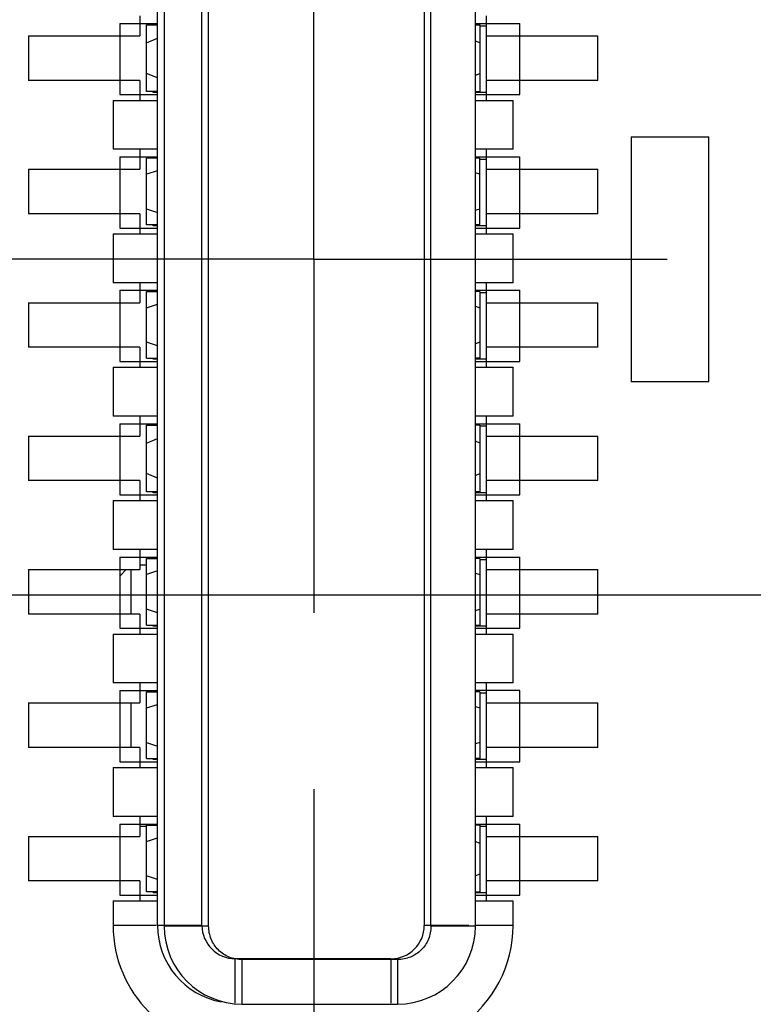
# Model space of a CAD drawing. Header units: inches. Extents: x 0 to 34, y 0 to 22.
# Tile 11 of 59: x 7.945 to 8.205, y 8.768 to 9.117. Entities that reach past the tile are written whole.
import ezdxf

# ---------------------------------------------------------------- set-up
doc = ezdxf.new("R2010")
doc.units = ezdxf.units.IN
doc.header["$LTSCALE"] = 1.87
doc.header["$MEASUREMENT"] = 0
doc.linetypes.add('CENTER', pattern=[0.6, 0.375, -0.075, 0.075, -0.075])
doc.layers.get('0').update_dxf_attribs({"linetype": 'CONTINUOUS'})
doc.layers.add('02___PRT_ALL_AXES', color=7, linetype='CONTINUOUS')
doc.layers.add('DIMENSIONS', color=7, linetype='CONTINUOUS')
doc.styles.get("Standard").update_dxf_attribs({"font": 'txt', "width": 0.8})
doc.dimstyles.new('DIMSTYLE_1', dxfattribs={"dimtxt": 0.125, "dimasz": 0.18, "dimexe": 0.125, "dimexo": 0.0625, "dimgap": 0.03125, "dimtad": 0, "dimtih": 1, "dimtoh": 1, "dimlfac": 0.5, "dimzin": 4, "dimdsep": 46, "dimtxsty": 'STANDARD', "dimblk": '_FILLED', "dimblk1": '_FILLED', "dimblk2": '_FILLED', "dimcen": 0.09, "dimadec": 0, "dimazin": 0, "dimtp": 0.01, "dimtm": 0.01, "dimtfac": 1, "dimtofl": 0, "dimtmove": 0, "dimatfit": 3, "dimldrblk": '_FILLED', "dimfxl": 1, "dimtolj": 1, "dimtzin": 4, "dimarcsym": 0})
doc.dimstyles.new('DIMSTYLE_2', dxfattribs={"dimtxt": 0.125, "dimasz": 0.18, "dimexe": 0.125, "dimexo": 0.0625, "dimgap": 0.03125, "dimtad": 0, "dimtih": 1, "dimtoh": 1, "dimlfac": 0.5, "dimzin": 4, "dimdsep": 46, "dimtxsty": 'STANDARD', "dimblk": '_FILLED', "dimblk1": '_FILLED', "dimblk2": '_FILLED', "dimcen": 0.09, "dimadec": 0, "dimazin": 0, "dimtp": 0.001, "dimtm": 0.001, "dimtfac": 1, "dimtofl": 0, "dimtmove": 0, "dimatfit": 3, "dimldrblk": '_FILLED', "dimfxl": 1, "dimtolj": 1, "dimtzin": 4, "dimarcsym": 0})

# ---------------------------------------------------------------- blocks, each defined once
blk = doc.blocks.new('*D3')
at = {"layer": 'DIMENSIONS', "color": 6, "linetype": 'CONTINUOUS'}
blk.add_line((8.0488580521, 8.8442637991), (8.0488580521, 7.3014637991), dxfattribs=at)
at = {"layer": 'DIMENSIONS', "color": 6, "linetype": 'CONTINUOUS', "insert": (7.9863580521, 7.2389637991), "char_height": 0.125, "width": 1.125, "attachment_point": 3, "rotation": 90, "line_spacing_factor": 0.9}
blk.add_mtext('1.59{\\Ftxt.shx;\\W1.000000;\\H0.125000; }[40.4]', dxfattribs=at)
blk = doc.blocks.new('_FILLED')
at = {"color": 0, "linetype": 'BYBLOCK'}
blk.add_solid([(0, 0), (-1, 0.1736111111), (-1, -0.1736111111)], dxfattribs=at)
blk = doc.blocks.new('*D4')
at = {"layer": 'DIMENSIONS', "color": 2, "linetype": 'CONTINUOUS'}
blk.add_line((8.3178580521, 9.7393937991), (8.3178580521, 7.3014637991), dxfattribs=at)
at = {"layer": 'DIMENSIONS', "color": 2, "linetype": 'CONTINUOUS', "insert": (8.2553580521, 7.2389637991), "char_height": 0.125, "width": 1.125, "attachment_point": 3, "rotation": 90, "line_spacing_factor": 0.9}
blk.add_mtext('1.73{\\Ftxt.shx;\\W1.000000;\\H0.125000; }[43.8]', dxfattribs=at)
blk = doc.blocks.new('*D5')
at = {"layer": 'DIMENSIONS', "color": 2, "linetype": 'CONTINUOUS'}
blk.add_line((9.7821681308, 9.0402637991), (9.7821681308, 7.3014637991), dxfattribs=at)
at = {"layer": 'DIMENSIONS', "color": 2, "linetype": 'CONTINUOUS', "insert": (9.7196681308, 7.2389637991), "char_height": 0.125, "width": 1.125, "attachment_point": 3, "rotation": 90, "line_spacing_factor": 0.9}
blk.add_mtext('2.46{\\Ftxt.shx;\\W1.000000;\\H0.125000; }[62.4]', dxfattribs=at)
blk = doc.blocks.new('*D6')
at = {"layer": 'DIMENSIONS', "color": 2, "linetype": 'CONTINUOUS'}
blk.add_line((9.6221681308, 9.8817886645), (9.6221681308, 7.3014637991), dxfattribs=at)
at = {"layer": 'DIMENSIONS', "color": 2, "linetype": 'CONTINUOUS', "insert": (9.5596681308, 7.2389637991), "char_height": 0.125, "width": 1.125, "attachment_point": 3, "rotation": 90, "line_spacing_factor": 0.9}
blk.add_mtext('2.38{\\Ftxt.shx;\\W1.000000;\\H0.125000; }[60.4]', dxfattribs=at)
blk = doc.blocks.new('*D7')
at = {"layer": 'DIMENSIONS', "color": 2, "linetype": 'CONTINUOUS'}
blk.add_line((11.1555807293, 9.3950957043), (11.1555807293, 7.3014637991), dxfattribs=at)
at = {"layer": 'DIMENSIONS', "color": 2, "linetype": 'CONTINUOUS', "insert": (11.0930807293, 7.2389637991), "char_height": 0.125, "width": 1.125, "attachment_point": 3, "rotation": 90, "line_spacing_factor": 0.9}
blk.add_mtext('3.15{\\Ftxt.shx;\\W1.000000;\\H0.125000; }[79.9]', dxfattribs=at)
blk = doc.blocks.new('*D8')
at = {"layer": 'DIMENSIONS', "color": 6, "linetype": 'CONTINUOUS'}
for p, q in [((11.6762580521, 10.3722637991), (11.6762580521, 7.6855707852)), ((11.6762580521, 7.6855707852), (11.8236439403, 7.5142231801)), ((11.8236439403, 7.5142231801), (11.8236439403, 7.3014637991))]:
    blk.add_line(p, q, dxfattribs=at)
at = {"layer": 'DIMENSIONS', "color": 6, "linetype": 'CONTINUOUS', "insert": (11.7611439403, 7.2389637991), "char_height": 0.125, "width": 1.125, "attachment_point": 3, "rotation": 90, "line_spacing_factor": 0.9}
blk.add_mtext('3.41{\\Ftxt.shx;\\W1.000000;\\H0.125000; }[86.5]', dxfattribs=at)
blk = doc.blocks.new('*D9')
at = {"layer": 'DIMENSIONS', "color": 2, "linetype": 'CONTINUOUS'}
blk.add_line((11.6217224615, 8.7252637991), (11.6217224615, 7.3014637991), dxfattribs=at)
at = {"layer": 'DIMENSIONS', "color": 2, "linetype": 'CONTINUOUS', "insert": (11.5592224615, 7.2389637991), "char_height": 0.125, "width": 1.125, "attachment_point": 3, "rotation": 90, "line_spacing_factor": 0.9}
blk.add_mtext('3.38{\\Ftxt.shx;\\W1.000000;\\H0.125000; }[85.8]', dxfattribs=at)
blk = doc.blocks.new('*D10')
at = {"layer": 'DIMENSIONS', "color": 2, "linetype": 'CONTINUOUS'}
blk.add_line((14.3854830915, 9.9424559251), (14.3854830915, 7.3014637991), dxfattribs=at)
at = {"layer": 'DIMENSIONS', "color": 2, "linetype": 'CONTINUOUS', "insert": (14.3229830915, 7.2389637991), "char_height": 0.125, "width": 1.225, "attachment_point": 3, "rotation": 90, "line_spacing_factor": 0.9}
blk.add_mtext('4.76{\\Ftxt.shx;\\W1.000000;\\H0.125000; }[120.9]', dxfattribs=at)
blk = doc.blocks.new('*D11')
at = {"layer": 'DIMENSIONS', "color": 2, "linetype": 'CONTINUOUS'}
blk.add_line((16.4954830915, 9.9424559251), (16.4954830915, 7.3014637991), dxfattribs=at)
at = {"layer": 'DIMENSIONS', "color": 2, "linetype": 'CONTINUOUS', "insert": (16.4329830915, 7.2389637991), "char_height": 0.125, "width": 1.225, "attachment_point": 3, "rotation": 90, "line_spacing_factor": 0.9}
blk.add_mtext('5.82{\\Ftxt.shx;\\W1.000000;\\H0.125000; }[147.7]', dxfattribs=at)
blk = doc.blocks.new('*D12')
at = {"layer": 'DIMENSIONS', "color": 2, "linetype": 'CONTINUOUS'}
blk.add_line((18.6054830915, 9.9424559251), (18.6054830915, 7.3014637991), dxfattribs=at)
at = {"layer": 'DIMENSIONS', "color": 2, "linetype": 'CONTINUOUS', "insert": (18.5429830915, 7.2389637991), "char_height": 0.125, "width": 1.225, "attachment_point": 3, "rotation": 90, "line_spacing_factor": 0.9}
blk.add_mtext('6.87{\\Ftxt.shx;\\W1.000000;\\H0.125000; }[174.5]', dxfattribs=at)
blk = doc.blocks.new('*D13')
at = {"layer": 'DIMENSIONS', "color": 2, "linetype": 'CONTINUOUS'}
blk.add_line((20.7154830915, 9.9424559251), (20.7154830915, 7.3014637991), dxfattribs=at)
at = {"layer": 'DIMENSIONS', "color": 2, "linetype": 'CONTINUOUS', "insert": (20.6529830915, 7.2389637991), "char_height": 0.125, "width": 1.225, "attachment_point": 3, "rotation": 90, "line_spacing_factor": 0.9}
blk.add_mtext('7.93{\\Ftxt.shx;\\W1.000000;\\H0.125000; }[201.3]', dxfattribs=at)
blk = doc.blocks.new('*D14')
at = {"layer": 'DIMENSIONS', "color": 2, "linetype": 'CONTINUOUS'}
blk.add_line((22.8254830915, 9.9424559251), (22.8254830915, 7.3014637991), dxfattribs=at)
at = {"layer": 'DIMENSIONS', "color": 2, "linetype": 'CONTINUOUS', "insert": (22.7629830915, 7.2389637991), "char_height": 0.125, "width": 1.225, "attachment_point": 3, "rotation": 90, "line_spacing_factor": 0.9}
blk.add_mtext('8.98{\\Ftxt.shx;\\W1.000000;\\H0.125000; }[228.1]', dxfattribs=at)
blk = doc.blocks.new('*D15')
at = {"layer": 'DIMENSIONS', "color": 2, "linetype": 'CONTINUOUS'}
blk.add_line((24.9354830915, 9.9424559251), (24.9354830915, 7.3014637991), dxfattribs=at)
at = {"layer": 'DIMENSIONS', "color": 2, "linetype": 'CONTINUOUS', "insert": (24.8729830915, 7.2389637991), "char_height": 0.125, "width": 1.325, "attachment_point": 3, "rotation": 90, "line_spacing_factor": 0.9}
blk.add_mtext('10.04{\\Ftxt.shx;\\W1.000000;\\H0.125000; }[254.9]', dxfattribs=at)
blk = doc.blocks.new('*D16')
at = {"layer": 'DIMENSIONS', "color": 2, "linetype": 'CONTINUOUS'}
blk.add_line((27.0454830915, 9.9424559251), (27.0454830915, 7.3014637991), dxfattribs=at)
at = {"layer": 'DIMENSIONS', "color": 2, "linetype": 'CONTINUOUS', "insert": (26.9829830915, 7.2389637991), "char_height": 0.125, "width": 1.325, "attachment_point": 3, "rotation": 90, "line_spacing_factor": 0.9}
blk.add_mtext('11.09{\\Ftxt.shx;\\W1.000000;\\H0.125000; }[281.7]', dxfattribs=at)
blk = doc.blocks.new('*D17')
at = {"layer": 'DIMENSIONS', "color": 2, "linetype": 'CONTINUOUS'}
blk.add_line((29.1554830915, 9.9424559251), (29.1554830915, 7.3014637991), dxfattribs=at)
at = {"layer": 'DIMENSIONS', "color": 2, "linetype": 'CONTINUOUS', "insert": (29.0929830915, 7.2389637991), "char_height": 0.125, "width": 1.325, "attachment_point": 3, "rotation": 90, "line_spacing_factor": 0.9}
blk.add_mtext('12.15{\\Ftxt.shx;\\W1.000000;\\H0.125000; }[308.5]', dxfattribs=at)
blk = doc.blocks.new('*D29')
at = {"layer": 'DIMENSIONS', "color": 2, "linetype": 'CONTINUOUS'}
for p, q in [((4.3277241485, 8.9129637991), (4.2029526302, 8.8171887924)), ((11.4340224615, 8.9129637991), (4.3277241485, 8.9129637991)), ((4.2029526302, 8.8171887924), (4.0538177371, 8.8171887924))]:
    blk.add_line(p, q, dxfattribs=at)
at = {"layer": 'DIMENSIONS', "color": 2, "linetype": 'CONTINUOUS', "insert": (3.9913177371, 8.8796887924), "char_height": 0.125, "width": 1.025, "attachment_point": 3, "line_spacing_factor": 0.9}
blk.add_mtext('.46{\\Ftxt.shx;\\W1.000000;\\H0.125000; }[11.7]', dxfattribs=at)
blk = doc.blocks.new('*D30')
at = {"layer": 'DIMENSIONS', "color": 2, "linetype": 'CONTINUOUS'}
blk.add_line((9.5944681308, 9.2279637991), (4.0538177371, 9.2279637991), dxfattribs=at)
at = {"layer": 'DIMENSIONS', "color": 2, "linetype": 'CONTINUOUS', "insert": (3.9913177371, 9.2904637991), "char_height": 0.125, "width": 1.025, "attachment_point": 3, "line_spacing_factor": 0.9}
blk.add_mtext('.62{\\Ftxt.shx;\\W1.000000;\\H0.125000; }[15.7]', dxfattribs=at)
blk = doc.blocks.new('*D31')
at = {"layer": 'DIMENSIONS', "color": 2, "linetype": 'CONTINUOUS'}
blk.add_line((10.8790807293, 9.6715957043), (4.0538177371, 9.6715957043), dxfattribs=at)
at = {"layer": 'DIMENSIONS', "color": 2, "linetype": 'CONTINUOUS', "insert": (3.9913177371, 9.7340957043), "char_height": 0.125, "width": 1.025, "attachment_point": 3, "line_spacing_factor": 0.9}
blk.add_mtext('.84{\\Ftxt.shx;\\W1.000000;\\H0.125000; }[21.4]', dxfattribs=at)
blk = doc.blocks.new('*D32')
at = {"layer": 'DIMENSIONS', "color": 6, "linetype": 'CONTINUOUS'}
blk.add_line((10.8283580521, 11.4219637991), (4.0538177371, 11.4219637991), dxfattribs=at)
at = {"layer": 'DIMENSIONS', "color": 6, "linetype": 'CONTINUOUS', "insert": (3.9913177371, 11.4844637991), "char_height": 0.125, "width": 1.125, "attachment_point": 3, "line_spacing_factor": 0.9}
blk.add_mtext('1.72{\\Ftxt.shx;\\W1.000000;\\H0.125000; }[43.6]', dxfattribs=at)
blk = doc.blocks.new('*D33')
at = {"layer": 'DIMENSIONS', "color": 2, "linetype": 'CONTINUOUS'}
blk.add_line((9.1459929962, 10.3579637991), (4.0538177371, 10.3579637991), dxfattribs=at)
at = {"layer": 'DIMENSIONS', "color": 2, "linetype": 'CONTINUOUS', "insert": (3.9913177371, 10.4204637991), "char_height": 0.125, "width": 1.125, "attachment_point": 3, "line_spacing_factor": 0.9}
blk.add_mtext('1.18{\\Ftxt.shx;\\W1.000000;\\H0.125000; }[30.1]', dxfattribs=at)
blk = doc.blocks.new('*D34')
at = {"layer": 'DIMENSIONS', "color": 6, "linetype": 'CONTINUOUS'}
blk.add_line((9.3999376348, 11.1841640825), (4.0538177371, 11.1841640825), dxfattribs=at)
at = {"layer": 'DIMENSIONS', "color": 6, "linetype": 'CONTINUOUS', "insert": (3.9913177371, 11.2466640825), "char_height": 0.125, "width": 1.125, "attachment_point": 3, "line_spacing_factor": 0.9}
blk.add_mtext('1.60{\\Ftxt.shx;\\W1.000000;\\H0.125000; }[40.6]', dxfattribs=at)
blk = doc.blocks.new('*D38')
at = {"layer": 'DIMENSIONS', "color": 6, "linetype": 'CONTINUOUS'}
blk.add_line((11.2481580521, 12.0139637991), (4.0538177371, 12.0139637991), dxfattribs=at)
at = {"layer": 'DIMENSIONS', "color": 6, "linetype": 'CONTINUOUS', "insert": (3.9913177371, 12.0764637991), "char_height": 0.125, "width": 1.125, "attachment_point": 3, "line_spacing_factor": 0.9}
blk.add_mtext('2.01{\\Ftxt.shx;\\W1.000000;\\H0.125000; }[51.1]', dxfattribs=at)
blk = doc.blocks.new('*D39')
at = {"layer": 'DIMENSIONS', "color": 2, "linetype": 'CONTINUOUS'}
for p, q in [((10.8478881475, 13.3609637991), (10.7504103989, 13.1732241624)), ((11.4633080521, 13.3609637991), (10.8478881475, 13.3609637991)), ((10.7504103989, 13.1732241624), (4.0538177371, 13.1732241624))]:
    blk.add_line(p, q, dxfattribs=at)
at = {"layer": 'DIMENSIONS', "color": 2, "linetype": 'CONTINUOUS', "insert": (3.9913177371, 13.2357241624), "char_height": 0.125, "width": 1.125, "attachment_point": 3, "line_spacing_factor": 0.9}
blk.add_mtext('2.69{\\Ftxt.shx;\\W1.000000;\\H0.125000; }[68.2]', dxfattribs=at)
blk = doc.blocks.new('*D40')
at = {"layer": 'DIMENSIONS', "color": 2, "linetype": 'CONTINUOUS'}
blk.add_line((9.6376602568, 13.6279637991), (4.0538177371, 13.6279637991), dxfattribs=at)
at = {"layer": 'DIMENSIONS', "color": 2, "linetype": 'CONTINUOUS', "insert": (3.9913177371, 13.6904637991), "char_height": 0.125, "width": 1.125, "attachment_point": 3, "line_spacing_factor": 0.9}
blk.add_mtext('2.82{\\Ftxt.shx;\\W1.000000;\\H0.125000; }[71.6]', dxfattribs=at)
blk = doc.blocks.new('*D41')
at = {"layer": 'DIMENSIONS', "color": 2, "linetype": 'CONTINUOUS'}
blk.add_line((9.6376602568, 12.5279637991), (4.0538177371, 12.5279637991), dxfattribs=at)
at = {"layer": 'DIMENSIONS', "color": 2, "linetype": 'CONTINUOUS', "insert": (3.9913177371, 12.5904637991), "char_height": 0.125, "width": 1.125, "attachment_point": 3, "line_spacing_factor": 0.9}
blk.add_mtext('2.27{\\Ftxt.shx;\\W1.000000;\\H0.125000; }[57.6]', dxfattribs=at)
blk = doc.blocks.new('*D42')
at = {"layer": 'DIMENSIONS', "color": 6, "linetype": 'CONTINUOUS'}
blk.add_line((11.4885580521, 10.5599637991), (4.0538177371, 10.5599637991), dxfattribs=at)
at = {"layer": 'DIMENSIONS', "color": 6, "linetype": 'CONTINUOUS', "insert": (3.9913177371, 10.6224637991), "char_height": 0.125, "width": 1.125, "attachment_point": 3, "line_spacing_factor": 0.9}
blk.add_mtext('1.29{\\Ftxt.shx;\\W1.000000;\\H0.125000; }[32.6]', dxfattribs=at)
blk = doc.blocks.new('*D43')
at = {"layer": 'DIMENSIONS', "color": 2, "linetype": 'CONTINUOUS'}
blk.add_line((8.06407443, 14.1059637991), (4.0538177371, 14.1059637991), dxfattribs=at)
at = {"layer": 'DIMENSIONS', "color": 2, "linetype": 'CONTINUOUS', "insert": (3.9913177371, 14.1684637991), "char_height": 0.125, "width": 1.125, "attachment_point": 3, "line_spacing_factor": 0.9}
blk.add_mtext('3.06{\\Ftxt.shx;\\W1.000000;\\H0.125000; }[77.7]', dxfattribs=at)
blk = doc.blocks.new('*D44')
at = {"layer": 'DIMENSIONS', "color": 6, "linetype": 'CONTINUOUS'}
blk.add_line((11.4358580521, 11.8262637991), (11.4358580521, 7.3014637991), dxfattribs=at)
at = {"layer": 'DIMENSIONS', "color": 6, "linetype": 'CONTINUOUS', "insert": (11.3733580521, 7.2389637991), "char_height": 0.125, "width": 1.125, "attachment_point": 3, "rotation": 90, "line_spacing_factor": 0.9}
blk.add_mtext('3.29{\\Ftxt.shx;\\W1.000000;\\H0.125000; }[83.4]', dxfattribs=at)
blk = doc.blocks.new('*D47')
at = {"layer": 'DIMENSIONS', "color": 2, "linetype": 'CONTINUOUS'}
blk.add_line((11.4885580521, 10.5599637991), (4.0538177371, 10.5599637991), dxfattribs=at)
at = {"layer": 'DIMENSIONS', "color": 2, "linetype": 'CONTINUOUS', "insert": (3.9913177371, 10.6224637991), "char_height": 0.125, "width": 1.125, "attachment_point": 3, "line_spacing_factor": 0.9}
blk.add_mtext('1.29{\\Ftxt.shx;\\W1.000000;\\H0.125000; }[32.6]', dxfattribs=at)
blk = doc.blocks.new('*D48')
at = {"layer": 'DIMENSIONS', "color": 2, "linetype": 'CONTINUOUS'}
for p, q in [((11.6762580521, 10.3722637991), (11.6762580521, 7.6832374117)), ((11.6762580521, 7.6832374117), (11.8229546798, 7.5192672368)), ((11.8229546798, 7.5192672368), (11.8229546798, 7.3014637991))]:
    blk.add_line(p, q, dxfattribs=at)
at = {"layer": 'DIMENSIONS', "color": 2, "linetype": 'CONTINUOUS', "insert": (11.7604546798, 7.2389637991), "char_height": 0.125, "width": 1.125, "attachment_point": 3, "rotation": 90, "line_spacing_factor": 0.9}
blk.add_mtext('3.41{\\Ftxt.shx;\\W1.000000;\\H0.125000; }[86.5]', dxfattribs=at)
blk = doc.blocks.new('*D49')
at = {"layer": 'DIMENSIONS', "color": 2, "linetype": 'CONTINUOUS'}
blk.add_line((11.4358580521, 11.8262637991), (11.4358580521, 7.3014637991), dxfattribs=at)
at = {"layer": 'DIMENSIONS', "color": 2, "linetype": 'CONTINUOUS', "insert": (11.3733580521, 7.2389637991), "char_height": 0.125, "width": 1.125, "attachment_point": 3, "rotation": 90, "line_spacing_factor": 0.9}
blk.add_mtext('3.29{\\Ftxt.shx;\\W1.000000;\\H0.125000; }[83.4]', dxfattribs=at)
blk = doc.blocks.new('*D50')
at = {"layer": 'DIMENSIONS', "color": 2, "linetype": 'CONTINUOUS'}
blk.add_line((9.3999376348, 11.1841640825), (4.0538177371, 11.1841640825), dxfattribs=at)
at = {"layer": 'DIMENSIONS', "color": 2, "linetype": 'CONTINUOUS', "insert": (3.9913177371, 11.2466640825), "char_height": 0.125, "width": 1.125, "attachment_point": 3, "line_spacing_factor": 0.9}
blk.add_mtext('1.60{\\Ftxt.shx;\\W1.000000;\\H0.125000; }[40.6]', dxfattribs=at)
blk = doc.blocks.new('*D51')
at = {"layer": 'DIMENSIONS', "color": 2, "linetype": 'CONTINUOUS'}
blk.add_line((10.8283580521, 11.4219637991), (4.0538177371, 11.4219637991), dxfattribs=at)
at = {"layer": 'DIMENSIONS', "color": 2, "linetype": 'CONTINUOUS', "insert": (3.9913177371, 11.4844637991), "char_height": 0.125, "width": 1.125, "attachment_point": 3, "line_spacing_factor": 0.9}
blk.add_mtext('1.72{\\Ftxt.shx;\\W1.000000;\\H0.125000; }[43.6]', dxfattribs=at)
blk = doc.blocks.new('*D52')
at = {"layer": 'DIMENSIONS', "color": 2, "linetype": 'CONTINUOUS'}
blk.add_line((11.2481580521, 12.0139637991), (4.0538177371, 12.0139637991), dxfattribs=at)
at = {"layer": 'DIMENSIONS', "color": 2, "linetype": 'CONTINUOUS', "insert": (3.9913177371, 12.0764637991), "char_height": 0.125, "width": 1.125, "attachment_point": 3, "line_spacing_factor": 0.9}
blk.add_mtext('2.01{\\Ftxt.shx;\\W1.000000;\\H0.125000; }[51.1]', dxfattribs=at)
blk = doc.blocks.new('*D54')
at = {"layer": 'DIMENSIONS', "color": 2, "linetype": 'CONTINUOUS'}
blk.add_line((8.0488580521, 8.8442637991), (8.0488580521, 7.3014637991), dxfattribs=at)
at = {"layer": 'DIMENSIONS', "color": 2, "linetype": 'CONTINUOUS', "insert": (7.9863580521, 7.2389637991), "char_height": 0.125, "width": 1.125, "attachment_point": 3, "rotation": 90, "line_spacing_factor": 0.9}
blk.add_mtext('1.59{\\Ftxt.shx;\\W1.000000;\\H0.125000; }[40.4]', dxfattribs=at)

msp = doc.modelspace()

# ---------------------------------------------------------------- linework, layer by layer
at = {"color": 7, "linetype": 'CONTINUOUS'}
for p, q in [((7.9935067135, 8.7960740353), (7.9935067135, 9.2685149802)), ((7.9958689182, 9.2681842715), (7.9958689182, 8.7957433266)), ((8.009254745, 8.7960740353), (8.009254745, 9.2685149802)), ((8.0116169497, 8.7957433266), (8.0116169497, 9.2681842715)), ((8.0879949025, 9.2685149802), (8.0879949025, 8.7960740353)), ((8.0903571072, 8.7957433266), (8.0903571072, 9.2681842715)), ((8.1061051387, 8.7957433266), (8.1061051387, 9.2681842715)), ((7.9872075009, 9.1181212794), (7.9872075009, 9.1110346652)), ((8.1100421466, 9.0882000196), (8.1100421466, 9.1181212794)), ((7.9801208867, 9.115428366), (7.9801208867, 9.0902315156)), ((7.9801208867, 9.115428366), (7.9935067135, 9.115428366)), ((7.9895697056, 9.0913496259), (7.9895697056, 9.1149716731)), ((7.9895697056, 9.1149716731), (7.9935067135, 9.1149716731)), ((8.1061051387, 9.115428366), (8.1218531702, 9.115428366)), ((8.1061051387, 9.1149716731), (8.1076799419, 9.1149716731)), ((8.1076799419, 9.1149716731), (8.1076799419, 9.0913496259)), ((8.1076799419, 9.1146409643), (8.1100421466, 9.1146409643)), ((8.1218531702, 9.0902315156), (8.1218531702, 9.115428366)), ((7.9478374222, 9.1110346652), (7.9478374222, 9.0952866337)), ((7.9478374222, 9.1110346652), (7.9872075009, 9.1110346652)), ((8.1100421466, 9.1110346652), (8.1494122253, 9.1110346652)), ((8.1494122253, 9.0952866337), (8.1494122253, 9.1110346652)), ((7.9895697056, 9.1085605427), (7.9935067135, 9.1101913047)), ((8.1076799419, 9.1085605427), (8.1061051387, 9.1092128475)), ((7.9935067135, 9.0961299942), (7.9895697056, 9.0977607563)), ((8.1061051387, 9.0971084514), (8.1076799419, 9.0977607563)), ((7.9872075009, 9.0952866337), (7.9478374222, 9.0952866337)), ((7.9872075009, 9.0952866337), (7.9872075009, 9.0882000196)), ((8.1494122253, 9.0952866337), (8.1100421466, 9.0952866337)), ((7.9801208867, 9.0902315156), (7.9935067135, 9.0902315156)), ((7.9935067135, 9.0913496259), (7.9895697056, 9.0913496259)), ((7.9919319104, 9.0910189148), (7.9919319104, 9.0913496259)), ((7.9935067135, 9.0910189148), (7.9919319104, 9.0910189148)), ((8.1061051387, 9.0913496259), (8.1076799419, 9.0913496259)), ((8.1100421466, 9.0910189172), (8.1061051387, 9.0910189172)), ((8.1061051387, 9.0902315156), (8.1218531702, 9.0902315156)), ((7.977758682, 9.0882000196), (7.977758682, 9.0708771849)), ((7.977758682, 9.0882000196), (7.9935067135, 9.0882000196)), ((8.1061051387, 9.0882000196), (8.1194909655, 9.0882000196)), ((8.1194909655, 9.0708771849), (8.1194909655, 9.0882000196)), ((8.1612232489, 9.0752708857), (8.1612232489, 8.9886567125)), ((8.1612232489, 9.0752708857), (8.1887823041, 9.0752708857)), ((8.1887823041, 8.9886567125), (8.1887823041, 9.0752708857)), ((7.9935067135, 9.0708771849), (7.977758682, 9.0708771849)), ((7.9872075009, 9.0708771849), (7.9872075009, 9.0637905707)), ((8.1194909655, 9.0708771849), (8.1061051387, 9.0708771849)), ((8.1100421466, 9.0409559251), (8.1100421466, 9.0708771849)), ((7.9801208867, 9.0681842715), (7.9801208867, 9.0429874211)), ((7.9801208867, 9.0681842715), (7.9935067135, 9.0681842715)), ((7.9895697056, 9.0441055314), (7.9895697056, 9.0677275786)), ((7.9935067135, 9.0677275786), (7.9895697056, 9.0677275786)), ((8.1061051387, 9.0681842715), (8.1218531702, 9.0681842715)), ((8.1076799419, 9.0677275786), (8.1061051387, 9.0677275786)), ((8.1076799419, 9.0441055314), (8.1076799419, 9.0677275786)), ((8.1076799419, 9.0673968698), (8.1100421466, 9.0673968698)), ((8.1218531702, 9.0429874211), (8.1218531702, 9.0681842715)), ((7.9478374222, 9.0637905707), (7.9478374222, 9.0480425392)), ((7.9478374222, 9.0637905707), (7.9872075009, 9.0637905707)), ((7.9935067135, 9.0633095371), (7.9895697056, 9.0620411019)), ((8.1076799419, 9.0620411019), (8.1061051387, 9.062548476)), ((8.1100421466, 9.0637905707), (8.1494122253, 9.0637905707)), ((8.1494122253, 9.0480425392), (8.1494122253, 9.0637905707)), ((7.9872075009, 9.0480425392), (7.9478374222, 9.0480425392)), ((7.9872075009, 9.0480425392), (7.9872075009, 9.0409559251)), ((7.9895697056, 9.0497920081), (7.9935067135, 9.0485235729)), ((8.1061051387, 9.049284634), (8.1076799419, 9.0497920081)), ((8.1494122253, 9.0480425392), (8.1100421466, 9.0480425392)), ((7.977758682, 9.0409559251), (7.977758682, 9.0236330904)), ((7.977758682, 9.0409559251), (7.9935067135, 9.0409559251)), ((7.9801208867, 9.0429874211), (7.9935067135, 9.0429874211)), ((7.9935067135, 9.0441055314), (7.9895697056, 9.0441055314)), ((7.9919319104, 9.0437748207), (7.9919319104, 9.0441055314)), ((7.9935067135, 9.043774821), (7.9919319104, 9.043774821)), ((8.1076799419, 9.0441055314), (8.1061051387, 9.0441055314)), ((8.1100421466, 9.0437748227), (8.1061051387, 9.0437748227)), ((8.1061051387, 9.0429874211), (8.1218531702, 9.0429874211)), ((8.1061051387, 9.0409559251), (8.1194909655, 9.0409559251)), ((8.1194909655, 9.0236330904), (8.1194909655, 9.0409559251)), ((7.9935067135, 9.0236330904), (7.977758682, 9.0236330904)), ((7.9872075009, 9.0236330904), (7.9872075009, 9.0165464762)), ((8.1194909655, 9.0236330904), (8.1061051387, 9.0236330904)), ((8.1100421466, 8.9937118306), (8.1100421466, 9.0236330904)), ((7.9801208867, 9.020940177), (7.9801208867, 8.9957433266)), ((7.9801208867, 9.020940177), (7.9935067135, 9.020940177)), ((7.9895697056, 8.9968614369), (7.9895697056, 9.0204834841)), ((7.9895697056, 9.0204834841), (7.9935067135, 9.0204834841)), ((8.1061051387, 9.020940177), (8.1218531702, 9.020940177)), ((8.1076799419, 9.0204834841), (8.1061051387, 9.0204834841)), ((8.1076799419, 9.0204834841), (8.1076799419, 8.9968614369)), ((8.1076799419, 9.0201527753), (8.1100421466, 9.0201527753)), ((8.1218531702, 8.9957433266), (8.1218531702, 9.020940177)), ((7.9478374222, 9.0165464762), (7.9478374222, 9.0007984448)), ((7.9478374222, 9.0165464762), (7.9872075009, 9.0165464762)), ((8.1100421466, 9.0165464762), (8.1494122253, 9.0165464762)), ((8.1494122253, 9.0007984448), (8.1494122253, 9.0165464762)), ((7.9895697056, 9.0147970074), (7.9935067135, 9.0160654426)), ((8.1061051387, 9.0153043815), (8.1076799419, 9.0147970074)), ((7.9935067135, 9.0012794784), (7.9895697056, 9.0025479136)), ((8.1076799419, 9.0025479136), (8.1061051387, 9.0020405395)), ((7.9872075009, 9.0007984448), (7.9478374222, 9.0007984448)), ((7.9872075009, 9.0007984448), (7.9872075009, 8.9937118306)), ((8.1494122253, 9.0007984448), (8.1100421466, 9.0007984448)), ((7.9801208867, 8.9957433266), (7.9935067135, 8.9957433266)), ((7.9895697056, 8.9968614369), (7.9935067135, 8.9968614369)), ((7.9919319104, 8.996530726), (7.9919319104, 8.9968614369)), ((7.9935067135, 8.996530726), (7.9919319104, 8.996530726)), ((8.1076799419, 8.9968614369), (8.1061051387, 8.9968614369)), ((8.1100421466, 8.9965307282), (8.1061051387, 8.9965307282)), ((8.1061051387, 8.9957433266), (8.1218531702, 8.9957433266)), ((7.977758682, 8.9937118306), (7.977758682, 8.9763889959)), ((7.977758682, 8.9937118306), (7.9935067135, 8.9937118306)), ((8.1061051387, 8.9937118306), (8.1194909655, 8.9937118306)), ((8.1194909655, 8.9763889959), (8.1194909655, 8.9937118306)), ((8.1612232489, 8.9886567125), (8.1887823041, 8.9886567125)), ((7.9935067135, 8.9763889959), (7.977758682, 8.9763889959)), ((7.9872075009, 8.9763889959), (7.9872075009, 8.9693023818)), ((8.1194909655, 8.9763889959), (8.1061051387, 8.9763889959)), ((8.1100421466, 8.9464677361), (8.1100421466, 8.9763889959)), ((7.9801208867, 8.9736960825), (7.9801208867, 8.9484992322)), ((7.9801208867, 8.9736960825), (7.9935067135, 8.9736960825)), ((7.9895697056, 8.9496173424), (7.9895697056, 8.9732393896)), ((7.9895697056, 8.9732393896), (7.9935067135, 8.9732393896)), ((8.1061051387, 8.9736960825), (8.1218531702, 8.9736960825)), ((8.1076799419, 8.9732393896), (8.1061051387, 8.9732393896)), ((8.1076799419, 8.9732393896), (8.1076799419, 8.9496173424)), ((8.1076799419, 8.9729086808), (8.1100421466, 8.9729086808)), ((8.1218531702, 8.9484992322), (8.1218531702, 8.9736960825)), ((7.9478374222, 8.9693023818), (7.9478374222, 8.9535543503)), ((7.9478374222, 8.9693023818), (7.9872075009, 8.9693023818)), ((7.9895697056, 8.9668282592), (7.9935067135, 8.9684590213)), ((8.1100421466, 8.9693023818), (8.1494122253, 8.9693023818)), ((8.1494122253, 8.9535543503), (8.1494122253, 8.9693023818)), ((8.1076799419, 8.9668282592), (8.1061051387, 8.967480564)), ((7.9935067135, 8.9543977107), (7.9895697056, 8.9560284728)), ((8.1061051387, 8.955376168), (8.1076799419, 8.9560284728)), ((7.9872075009, 8.9535543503), (7.9478374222, 8.9535543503)), ((7.9872075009, 8.9535543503), (7.9872075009, 8.9464677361)), ((8.1494122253, 8.9535543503), (8.1100421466, 8.9535543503)), ((7.9801208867, 8.9484992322), (7.9935067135, 8.9484992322)), ((7.9935067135, 8.9496173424), (7.9895697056, 8.9496173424)), ((7.9919319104, 8.9492866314), (7.9919319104, 8.9496173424)), ((7.9935067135, 8.9492866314), (7.9919319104, 8.9492866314)), ((8.1076799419, 8.9496173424), (8.1061051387, 8.9496173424)), ((8.1100421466, 8.9492866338), (8.1061051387, 8.9492866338)), ((8.1061051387, 8.9484992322), (8.1218531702, 8.9484992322)), ((7.977758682, 8.9464677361), (7.977758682, 8.9291449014)), ((7.977758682, 8.9464677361), (7.9935067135, 8.9464677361)), ((8.1061051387, 8.9464677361), (8.1194909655, 8.9464677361)), ((8.1194909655, 8.9291449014), (8.1194909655, 8.9464677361)), ((7.9935067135, 8.9291449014), (7.977758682, 8.9291449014)), ((7.9801208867, 8.9264519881), (7.9801208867, 8.9012551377)), ((7.9801208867, 8.9264519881), (7.9935067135, 8.9264519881)), ((7.9872075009, 8.9291449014), (7.9872075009, 8.9220582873)), ((7.9895697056, 8.9023732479), (7.9895697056, 8.9259952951)), ((7.9895697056, 8.9259952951), (7.9935067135, 8.9259952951)), ((8.1194909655, 8.9291449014), (8.1061051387, 8.9291449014)), ((8.1061051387, 8.9264519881), (8.1218531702, 8.9264519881)), ((8.1076799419, 8.9259952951), (8.1061051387, 8.9259952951)), ((8.1076799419, 8.9259952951), (8.1076799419, 8.9023732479)), ((8.1100421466, 8.8992236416), (8.1100421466, 8.9291449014)), ((8.1218531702, 8.9012551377), (8.1218531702, 8.9264519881)), ((7.9872075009, 8.9236960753), (7.9895697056, 8.9236960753)), ((8.1076799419, 8.9256645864), (8.1100421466, 8.9256645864)), ((7.9478374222, 8.9220582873), (7.9478374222, 8.9063102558)), ((7.9478374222, 8.9220582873), (7.9872075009, 8.9220582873)), ((7.9801208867, 8.9197590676), (7.9824201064, 8.9220582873)), ((7.9840578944, 8.9220582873), (7.9840578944, 8.9063102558)), ((7.9935067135, 8.9215772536), (7.9895697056, 8.9203088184)), ((8.1061051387, 8.9208161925), (8.1076799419, 8.9203088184)), ((8.1100421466, 8.9220582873), (8.1494122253, 8.9220582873)), ((8.1494122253, 8.9063102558), (8.1494122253, 8.9220582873)), ((7.9872075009, 8.9063102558), (7.9478374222, 8.9063102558)), ((7.9872075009, 8.9063102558), (7.9872075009, 8.8992236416)), ((7.9935067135, 8.9067912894), (7.9895697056, 8.9080597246)), ((8.1061051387, 8.9075523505), (8.1076799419, 8.9080597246)), ((8.1494122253, 8.9063102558), (8.1100421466, 8.9063102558)), ((7.9895697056, 8.9023732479), (7.9935067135, 8.9023732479)), ((7.9919319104, 8.9020425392), (7.9919319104, 8.9023732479)), ((7.9935067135, 8.9020425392), (7.9919319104, 8.9020425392)), ((8.1061051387, 8.9023732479), (8.1076799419, 8.9023732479)), ((8.1100421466, 8.9020425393), (8.1061051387, 8.9020425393)), ((7.977758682, 8.8992236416), (7.977758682, 8.881900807)), ((7.977758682, 8.8992236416), (7.9935067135, 8.8992236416)), ((7.9801208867, 8.9012551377), (7.9935067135, 8.9012551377)), ((8.1061051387, 8.9012551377), (8.1218531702, 8.9012551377)), ((8.1061051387, 8.8992236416), (8.1194909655, 8.8992236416)), ((8.1194909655, 8.881900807), (8.1194909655, 8.8992236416)), ((7.9935067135, 8.881900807), (7.977758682, 8.881900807)), ((7.9872075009, 8.881900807), (7.9872075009, 8.8748141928)), ((8.1194909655, 8.881900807), (8.1061051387, 8.881900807)), ((8.1100421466, 8.8519795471), (8.1100421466, 8.881900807)), ((7.9801208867, 8.8792078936), (7.9801208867, 8.8540110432)), ((7.9801208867, 8.8792078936), (7.9935067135, 8.8792078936)), ((7.9895697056, 8.8551291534), (7.9895697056, 8.8787512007)), ((7.9895697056, 8.8787512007), (7.9935067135, 8.8787512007)), ((8.1218531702, 8.8792078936), (8.1061051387, 8.8792078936)), ((8.1076799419, 8.8787512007), (8.1061051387, 8.8787512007)), ((8.1076799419, 8.8787512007), (8.1076799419, 8.8551291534)), ((8.1076799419, 8.8784204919), (8.1100421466, 8.8784204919)), ((8.1218531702, 8.8540110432), (8.1218531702, 8.8792078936)), ((7.9478374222, 8.8748141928), (7.9478374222, 8.8590661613)), ((7.9478374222, 8.8748141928), (7.9872075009, 8.8748141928)), ((7.9840578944, 8.8748141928), (7.9840578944, 8.8590661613)), ((7.9895697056, 8.873064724), (7.9935067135, 8.8743331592)), ((8.1061051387, 8.873572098), (8.1076799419, 8.873064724)), ((8.1100421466, 8.8748141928), (8.1494122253, 8.8748141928)), ((8.1494122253, 8.8590661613), (8.1494122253, 8.8748141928)), ((7.9895697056, 8.8608156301), (7.9935067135, 8.8595471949)), ((8.1076799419, 8.8608156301), (8.1061051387, 8.860308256)), ((7.9872075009, 8.8590661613), (7.9478374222, 8.8590661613)), ((7.9872075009, 8.8590661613), (7.9872075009, 8.8519795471)), ((8.1494122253, 8.8590661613), (8.1100421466, 8.8590661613)), ((7.9801208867, 8.8540110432), (7.9935067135, 8.8540110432)), ((7.9895697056, 8.8551291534), (7.9935067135, 8.8551291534)), ((7.9919319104, 8.8547984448), (7.9919319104, 8.8551291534)), ((7.9935067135, 8.8547984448), (7.9919319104, 8.8547984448)), ((8.1076799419, 8.8551291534), (8.1061051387, 8.8551291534)), ((8.1100421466, 8.8547984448), (8.1061051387, 8.8547984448)), ((8.1061051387, 8.8540110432), (8.1218531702, 8.8540110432)), ((7.977758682, 8.8519795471), (7.977758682, 8.8346567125)), ((7.977758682, 8.8519795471), (7.9935067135, 8.8519795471)), ((8.1061051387, 8.8519795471), (8.1194909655, 8.8519795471)), ((8.1194909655, 8.8346567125), (8.1194909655, 8.8519795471)), ((7.9935067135, 8.8346567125), (7.977758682, 8.8346567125)), ((7.9801208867, 8.8319637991), (7.9801208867, 8.8067669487)), ((7.9801208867, 8.8319637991), (7.9935067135, 8.8319637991)), ((7.9872075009, 8.8346567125), (7.9872075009, 8.8275700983)), ((8.1194909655, 8.8346567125), (8.1061051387, 8.8346567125)), ((8.1061051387, 8.8319637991), (8.1218531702, 8.8319637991)), ((8.1100421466, 8.8047354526), (8.1100421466, 8.8346567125)), ((8.1218531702, 8.8067669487), (8.1218531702, 8.8319637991)), ((7.9879949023, 8.8311763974), (7.9895697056, 8.8311763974)), ((7.9895697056, 8.8078850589), (7.9895697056, 8.8315071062)), ((7.9895697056, 8.8315071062), (7.9935067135, 8.8315071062)), ((8.1076799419, 8.8315071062), (8.1061051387, 8.8315071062)), ((8.1076799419, 8.8315071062), (8.1076799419, 8.8078850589)), ((8.1076799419, 8.8311763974), (8.1100421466, 8.8311763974)), ((7.9478374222, 8.8275700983), (7.9478374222, 8.8118220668)), ((7.9478374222, 8.8275700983), (7.9872075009, 8.8275700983)), ((7.9895697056, 8.8258206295), (7.9935067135, 8.8270890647)), ((8.1076799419, 8.8250959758), (8.1061051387, 8.8257482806)), ((8.1100421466, 8.8275700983), (8.1494122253, 8.8275700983)), ((8.1494122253, 8.8118220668), (8.1494122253, 8.8275700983)), ((8.1061051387, 8.8136438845), (8.1076799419, 8.8142961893)), ((7.9872075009, 8.8118220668), (7.9478374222, 8.8118220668)), ((7.9872075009, 8.8118220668), (7.9872075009, 8.8047354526)), ((7.9935067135, 8.8123031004), (7.9895697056, 8.8135715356)), ((8.1494122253, 8.8118220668), (8.1100421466, 8.8118220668)), ((7.9935067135, 8.8078850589), (7.9895697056, 8.8078850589)), ((7.9919319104, 8.8078850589), (7.9919319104, 8.8075543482)), ((7.9935067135, 8.8075543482), (7.9919319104, 8.8075543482)), ((8.1061051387, 8.8078850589), (8.1076799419, 8.8078850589)), ((8.1100421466, 8.8075543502), (8.1061051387, 8.8075543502)), ((7.977758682, 8.8047354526), (7.977758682, 8.7960740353)), ((7.977758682, 8.8047354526), (7.9935067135, 8.8047354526)), ((7.9801208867, 8.8067669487), (7.9935067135, 8.8067669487)), ((8.1061051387, 8.8067669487), (8.1218531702, 8.8067669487)), ((8.1061051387, 8.8047354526), (8.1194909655, 8.8047354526)), ((8.1194909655, 8.7960740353), (8.1194909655, 8.8047354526)), ((7.9930389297, 8.7960740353), (7.977758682, 8.7960740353)), ((8.009254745, 8.7960740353), (7.9935067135, 8.7960740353)), ((8.0116169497, 8.7957433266), (7.9958689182, 8.7957433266)), ((8.103742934, 8.7960740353), (8.0879949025, 8.7960740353)), ((8.1061051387, 8.7957433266), (8.0903571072, 8.7957433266)), ((8.1194909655, 8.7960740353), (8.1061051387, 8.7960740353)), ((8.0210657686, 8.7685149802), (8.0210657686, 8.7842630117)), ((8.0761838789, 8.7842630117), (8.0210657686, 8.7842630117)), ((8.0234279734, 8.7681842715), (8.0234279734, 8.783932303)), ((8.0785460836, 8.783932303), (8.0234279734, 8.783932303)), ((8.0761838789, 8.7842630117), (8.0761838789, 8.7685149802)), ((8.0785460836, 8.783932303), (8.0785460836, 8.7681842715)), ((8.0234279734, 8.7681842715), (8.0785460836, 8.7681842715))]:
    msp.add_line(p, q, dxfattribs=at)
for centre, radius, start, end in [((7.9879949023, 8.8469244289), 0.0157480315, 267.0509151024, 270.0000000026), ((8.0210657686, 8.7960740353), 0.0433070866, 180, 270), ((8.0210657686, 8.7960740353), 0.0275590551, 180, 259.8208636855), ((8.0234279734, 8.7957433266), 0.0275590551, 180.0000000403, 270), ((8.0210657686, 8.7960740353), 0.0118110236, 180, 270), ((8.0761838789, 8.7960740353), 0.0118110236, 270, 360), ((8.0785460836, 8.7957433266), 0.0275590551, 270, 360), ((8.0761838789, 8.7960740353), 0.0433070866, 304.6149266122, 360), ((8.196262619, 8.7724519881), 0.031496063, 270, 360), ((8.196262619, 8.7724519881), 0.0236220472, 270, 360)]:
    msp.add_arc(centre, radius, start, end, dxfattribs=at)
for points in [[(8.0234279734, 8.783932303), (8.0218919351, 8.783932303), (8.0187896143, 8.7845518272), (8.0148573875, 8.7871718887), (8.0122522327, 8.7911083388), (8.0116169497, 8.7942073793), (8.0116169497, 8.7957433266)], [(8.0903571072, 8.7957433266), (8.0903571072, 8.7942072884), (8.089737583, 8.7911049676), (8.0871175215, 8.7871727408), (8.0831810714, 8.784567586), (8.0800820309, 8.783932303), (8.0785460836, 8.783932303)]]:
    msp.add_open_spline(points, degree=3, knots=[0, 0, 0, 0, 0.250067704, 0.4999857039, 0.749947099, 1, 1, 1, 1], dxfattribs=at)
at = {"layer": '02___PRT_ALL_AXES', "color": 7, "linetype": 'CENTER'}
for q in [(8.0488580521, 9.1571637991), (7.9236580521, 9.0319637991), (8.0488580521, 8.9067637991), (8.1740580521, 9.0319637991)]:
    msp.add_line((8.0488580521, 9.0319637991), q, dxfattribs=at)

# ---------------------------------------------------------------- dimensions: what is measured, and where the dimension line sits
at = {"layer": 'DIMENSIONS', "color": 2, "linetype": 'CONTINUOUS'}
for feature_location, offset, dtype, origin, dimstyle, picture, middle in [((8.06407443, 14.1059637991), (-4.0102566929, 0), 0, (8.12657443, 7.9896752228), 'DIMSTYLE_1', '*D43', (3.4288177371, 14.1059637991)), ((9.6376602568, 13.6279637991), (-5.5838425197, 0), 0, (9.7001602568, 7.9896752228), 'DIMSTYLE_1', '*D40', (3.4288177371, 13.6279637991)), ((11.4633080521, 13.3609637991), (-7.409490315, -0.18773963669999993), 0, (11.5258080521, 7.9896752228), 'DIMSTYLE_1', '*D39', (3.4288177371, 13.1732241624)), ((9.6376602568, 12.5279637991), (-5.5838425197, 0), 0, (9.7001602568, 7.9896752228), 'DIMSTYLE_1', '*D41', (3.4288177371, 12.5279637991)), ((11.2481580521, 12.0139637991), (-7.194340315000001, 0), 0, (11.3106580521, 7.9896752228), 'DIMSTYLE_2', '*D52', (3.4288177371, 12.0139637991)), ((11.4358580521, 11.8262637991), (0, -4.524799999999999), 1, (4.8653334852, 11.8887637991), 'DIMSTYLE_2', '*D49', (11.4358580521, 6.6764637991)), ((10.8283580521, 11.4219637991), (-6.774540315, 0), 0, (10.8908580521, 7.9896752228), 'DIMSTYLE_2', '*D51', (3.4288177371, 11.4219637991)), ((9.3999376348, 11.1841640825), (-5.3461198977, 0), 0, (9.4624376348, 7.9896752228), 'DIMSTYLE_2', '*D50', (3.4288177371, 11.1841640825)), ((11.4885580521, 10.5599637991), (-7.434740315, 0), 0, (11.5510580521, 7.9896752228), 'DIMSTYLE_2', '*D47', (3.4288177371, 10.5599637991)), ((11.6762580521, 10.3722637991), (0.1466966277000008, -3.0708), 0, (4.8653334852, 10.4347637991), 'DIMSTYLE_2', '*D48', (11.8229546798, 6.6764637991)), ((9.1459929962, 10.3579637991), (-5.0921752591, 0), 0, (9.2084929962, 7.9896752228), 'DIMSTYLE_1', '*D33', (3.4288177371, 10.3579637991)), ((14.3854830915, 9.9424559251), (0, -2.6409921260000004), 1, (4.8653334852, 10.0049559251), 'DIMSTYLE_1', '*D10', (14.3854830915, 6.6264637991)), ((16.4954830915, 9.9424559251), (0, -2.6409921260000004), 1, (4.8653334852, 10.0049559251), 'DIMSTYLE_1', '*D11', (16.4954830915, 6.6264637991)), ((18.6054830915, 9.9424559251), (0, -2.6409921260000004), 1, (4.8653334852, 10.0049559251), 'DIMSTYLE_1', '*D12', (18.6054830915, 6.6264637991)), ((20.7154830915, 9.9424559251), (0, -2.6409921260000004), 1, (4.8653334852, 10.0049559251), 'DIMSTYLE_1', '*D13', (20.7154830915, 6.6264637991)), ((22.8254830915, 9.9424559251), (0, -2.6409921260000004), 1, (4.8653334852, 10.0049559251), 'DIMSTYLE_1', '*D14', (22.8254830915, 6.6264637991)), ((24.9354830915, 9.9424559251), (0, -2.6409921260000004), 1, (4.8653334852, 10.0049559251), 'DIMSTYLE_1', '*D15', (24.9354830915, 6.5764637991)), ((27.0454830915, 9.9424559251), (0, -2.6409921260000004), 1, (4.8653334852, 10.0049559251), 'DIMSTYLE_1', '*D16', (27.0454830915, 6.5764637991)), ((29.1554830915, 9.9424559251), (0, -2.6409921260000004), 1, (4.8653334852, 10.0049559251), 'DIMSTYLE_1', '*D17', (29.1554830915, 6.5764637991)), ((9.6221681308, 9.8817886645), (0, -2.5803248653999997), 1, (4.8653334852, 9.9442886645), 'DIMSTYLE_1', '*D6', (9.6221681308, 6.6764637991)), ((8.3178580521, 9.7393937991), (0, -2.4379299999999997), 1, (4.8653334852, 9.8018937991), 'DIMSTYLE_1', '*D4', (8.3178580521, 6.6764637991)), ((10.8790807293, 9.6715957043), (-6.8252629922, 0), 0, (10.9415807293, 7.9896752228), 'DIMSTYLE_1', '*D31', (3.4788177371, 9.6715957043)), ((11.1555807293, 9.3950957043), (0, -2.0936319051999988), 1, (4.8653334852, 9.4575957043), 'DIMSTYLE_1', '*D7', (11.1555807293, 6.6764637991)), ((9.5944681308, 9.2279637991), (-5.540650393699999, 0), 0, (9.6569681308, 7.9896752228), 'DIMSTYLE_1', '*D30', (3.4788177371, 9.2279637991)), ((9.7821681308, 9.0402637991), (0, -1.7387999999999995), 1, (4.8653334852, 9.1027637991), 'DIMSTYLE_1', '*D5', (9.7821681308, 6.6764637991)), ((11.4340224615, 8.9129637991), (-7.3802047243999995, -0.09577500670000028), 0, (11.4965224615, 7.9896752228), 'DIMSTYLE_1', '*D29', (3.4788177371, 8.8171887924)), ((8.0488580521, 8.8442637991), (0, -1.5427999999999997), 1, (4.8653334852, 8.9067637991), 'DIMSTYLE_2', '*D54', (8.0488580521, 6.6764637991)), ((11.6217224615, 8.7252637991), (0, -1.4238), 1, (4.8653334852, 8.7877637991), 'DIMSTYLE_1', '*D9', (11.6217224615, 6.6764637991))]:
    dim = msp.add_ordinate_dim(feature_location=feature_location, offset=offset, dtype=dtype, origin=origin, dimstyle=dimstyle, dxfattribs=at)
    dim.commit()
    dim.dimension.update_dxf_attribs({"geometry": picture, "text_midpoint": middle})
at = {"layer": 'DIMENSIONS', "color": 6, "linetype": 'CONTINUOUS'}
for feature_location, offset, dtype, origin, picture, middle in [((11.2481580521, 12.0139637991), (-7.194340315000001, 0), 0, (11.3106580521, 7.9896752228), '*D38', (3.4288177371, 12.0139637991)), ((11.4358580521, 11.8262637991), (0, -4.524799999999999), 1, (4.8653334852, 11.8887637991), '*D44', (11.4358580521, 6.6764637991)), ((10.8283580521, 11.4219637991), (-6.774540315, 0), 0, (10.8908580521, 7.9896752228), '*D32', (3.4288177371, 11.4219637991)), ((9.3999376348, 11.1841640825), (-5.3461198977, 0), 0, (9.4624376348, 7.9896752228), '*D34', (3.4288177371, 11.1841640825)), ((11.4885580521, 10.5599637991), (-7.434740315, 0), 0, (11.5510580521, 7.9896752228), '*D42', (3.4288177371, 10.5599637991)), ((11.6762580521, 10.3722637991), (0.14738588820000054, -3.0708), 0, (4.8653334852, 10.4347637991), '*D8', (11.8236439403, 6.6764637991)), ((8.0488580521, 8.8442637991), (0, -1.5427999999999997), 1, (4.8653334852, 8.9067637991), '*D3', (8.0488580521, 6.6764637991))]:
    dim = msp.add_ordinate_dim(feature_location=feature_location, offset=offset, dtype=dtype, origin=origin, dimstyle='DIMSTYLE_1', dxfattribs=at)
    dim.commit()
    dim.dimension.update_dxf_attribs({"geometry": picture, "text_midpoint": middle})

doc.saveas('drawing.dxf')
